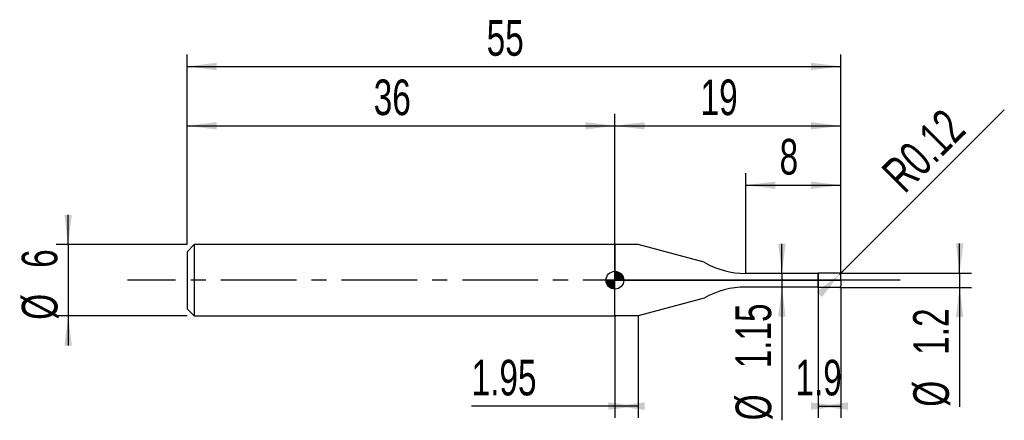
# Model space of a CAD drawing. Extents: x -14.1 to 68.8, y -11.8 to 21.9.
import ezdxf
from ezdxf.enums import TextEntityAlignment as Align

# ---------------------------------------------------------------- set-up
doc = ezdxf.new("R2010")
doc.units = 0
doc.linetypes.add('CENTER', pattern=[10.16, 6.35, -1.27, 1.27, -1.27])
doc.layers.get('0').update_dxf_attribs({"linetype": 'CONTINUOUS'})
for name, color, linetype in [('1', 4, 'CONTINUOUS'), ('2', 7, 'CONTINUOUS'), ('4', 2, 'CENTER'), ('CUT', 1, 'CONTINUOUS'), ('NOCUT', 7, 'CONTINUOUS'), ('SK1', 4, 'CONTINUOUS'), ('SK2', 7, 'CONTINUOUS'), ('SK4', 2, 'CENTER')]:
    doc.layers.add(name, color=color, linetype=linetype)
doc.dimstyles.new('SLDDIMSTYLE0', dxfattribs={"dimtxt": 3, "dimasz": 2.5, "dimexe": 0, "dimexo": 0.0625, "dimgap": 0.75, "dimtad": 1, "dimrnd": 1e-09, "dimzin": 12, "dimsah": 1, "dimcen": 0.09, "dimazin": 3, "dimtfac": 1, "dimtofl": 0, "dimtmove": 0, "dimatfit": 3})
doc.dimstyles.new('SLDDIMSTYLE1', dxfattribs={"dimtxt": 3, "dimasz": 2.5, "dimexe": 0, "dimexo": 0.0625, "dimgap": 0.75, "dimtad": 1, "dimrnd": 1e-09, "dimzin": 12, "dimsah": 1, "dimcen": 0.09, "dimazin": 3, "dimtfac": 1, "dimtmove": 0, "dimatfit": 3})
doc.dimstyles.new('SLDDIMSTYLE2', dxfattribs={"dimtxt": 3, "dimasz": 2.5, "dimexe": 0, "dimexo": 0.0625, "dimgap": 0.75, "dimtad": 1, "dimrnd": 1e-09, "dimsah": 1, "dimcen": 0, "dimazin": 3, "dimtfac": 1, "dimtofl": 0, "dimtmove": 0, "dimatfit": 3})

# ---------------------------------------------------------------- blocks, each defined once
blk = doc.blocks.new('_D')
at = {"layer": '2'}
for p, q in [((53.1, -0.6), (53.1, -11.6)), ((55, -0.6), (55, -11.6)), ((53.1, -10.6), (55, -10.6))]:
    blk.add_line(p, q, dxfattribs=at)
for points in [[(55, -10.6), (52.5, -10.29), (52.5, -10.91)], [(53.1, -10.6), (55.6, -10.91), (55.6, -10.29)]]:
    blk.add_solid(points, dxfattribs=at)
at = {"layer": '2', "width": 0.7}
blk.add_text('1.9', height=3, dxfattribs=at).set_placement((51.185, -10.6), align=Align.BOTTOM_LEFT)
blk = doc.blocks.new('_D_1')
at = {"layer": '2'}
for p, q in [((65, 0.6), (65, 3.1)), ((55, 0.6), (66, 0.6)), ((65, 0.6), (65, -0.6)), ((55, -0.6), (66, -0.6)), ((65, -0.6), (65, -10.652))]:
    blk.add_line(p, q, dxfattribs=at)
for points in [[(65, 0.6), (65.31, 3.1), (64.69, 3.1)], [(65, -0.6), (64.69, -3.1), (65.31, -3.1)]]:
    blk.add_solid(points, dxfattribs=at)
at = {"layer": '2', "width": 0.7}
for s, p in [('1.2', (64.992, -6.278)), ('%%c', (65, -10.652))]:
    blk.add_text(s, height=3, rotation=90, dxfattribs=at).set_placement(p, align=Align.BOTTOM_LEFT)
blk = doc.blocks.new('_D_2')
at = {"layer": '2'}
for p, q in [((36, -3), (36, -11.6)), ((37.95, -3), (37.95, -11.6)), ((36, -10.6), (23.94, -10.6)), ((37.95, -10.6), (36, -10.6))]:
    blk.add_line(p, q, dxfattribs=at)
for points in [[(37.95, -10.6), (35.45, -10.29), (35.45, -10.91)], [(36, -10.6), (38.5, -10.91), (38.5, -10.29)]]:
    blk.add_solid(points, dxfattribs=at)
at = {"layer": '2', "width": 0.7}
blk.add_text('1.95', height=3, dxfattribs=at).set_placement((23.94, -10.6), align=Align.BOTTOM_LEFT)
blk = doc.blocks.new('_D_3')
at = {"layer": '2'}
for p, q in [((47, 0.575), (47, 9)), ((55, 0.575), (55, 9)), ((47, 8), (55, 8))]:
    blk.add_line(p, q, dxfattribs=at)
for points in [[(47, 8), (49.5, 7.69), (49.5, 8.31)], [(55, 8), (52.5, 8.31), (52.5, 7.69)]]:
    blk.add_solid(points, dxfattribs=at)
at = {"layer": '2', "width": 0.7}
blk.add_text('8', height=3, rotation=360, dxfattribs=at).set_placement((49.854, 8), align=Align.BOTTOM_LEFT)
blk = doc.blocks.new('_D_4')
at = {"layer": '2'}
for p, q in [((50.05, 0.575), (50.05, 3.075)), ((53.1, 0.575), (49.05, 0.575)), ((50.05, 0.575), (50.05, -0.575)), ((53.1, -0.575), (49.05, -0.575)), ((50.05, -0.575), (50.05, -11.797))]:
    blk.add_line(p, q, dxfattribs=at)
for points in [[(50.05, 0.575), (50.36, 3.075), (49.74, 3.075)], [(50.05, -0.575), (49.74, -3.075), (50.36, -3.075)]]:
    blk.add_solid(points, dxfattribs=at)
at = {"layer": '2', "width": 0.7}
for s, p in [('1.15', (50.042, -7.423)), ('%%c', (50.05, -11.797))]:
    blk.add_text(s, height=3, rotation=90, dxfattribs=at).set_placement(p, align=Align.BOTTOM_LEFT)
blk = doc.blocks.new('_D_5')
at = {"layer": '2'}
for q in [(68.759, 14.359), (54.88, 0.48)]:
    blk.add_line((54.965, 0.565), q, dxfattribs=at)
blk.add_solid([(54.965, 0.565), (52.978, -0.984), (53.416, -1.422)], dxfattribs=at)
at = {"layer": '2', "width": 0.7}
blk.add_text('R0.12', height=3, rotation=45, dxfattribs=at).set_placement((61.005, 6.563), align=Align.BOTTOM_LEFT)
blk = doc.blocks.new('_D_6')
at = {"layer": 'SK2'}
for p, q in [((0, 3), (0, 19)), ((55, 3), (55, 19)), ((0, 18), (55, 18))]:
    blk.add_line(p, q, dxfattribs=at)
for points in [[(0, 18), (2.5, 17.69), (2.5, 18.31)], [(55, 18), (52.5, 18.31), (52.5, 17.69)]]:
    blk.add_solid(points, dxfattribs=at)
at = {"layer": 'SK2', "width": 0.7}
blk.add_text('55', height=3, dxfattribs=at).set_placement((25.208, 18), align=Align.BOTTOM_LEFT)
blk = doc.blocks.new('_D_7')
at = {"layer": 'SK2'}
for p, q in [((0, 3), (0, 14)), ((36, 3), (36, 14)), ((0, 13), (36, 13))]:
    blk.add_line(p, q, dxfattribs=at)
for points in [[(0, 13), (2.5, 12.69), (2.5, 13.31)], [(36, 13), (33.5, 13.31), (33.5, 12.69)]]:
    blk.add_solid(points, dxfattribs=at)
at = {"layer": 'SK2', "width": 0.7}
blk.add_text('36', height=3, rotation=360, dxfattribs=at).set_placement((15.708, 13), align=Align.BOTTOM_LEFT)
blk = doc.blocks.new('_D_8')
at = {"layer": 'SK2'}
for p, q in [((36, 0), (36, 14)), ((55, 0), (55, 14)), ((36, 13), (55, 13))]:
    blk.add_line(p, q, dxfattribs=at)
for points in [[(36, 13), (38.5, 12.69), (38.5, 13.31)], [(55, 13), (52.5, 13.31), (52.5, 12.69)]]:
    blk.add_solid(points, dxfattribs=at)
at = {"layer": 'SK2', "width": 0.7}
blk.add_text('19', height=3, dxfattribs=at).set_placement((43.208, 13), align=Align.BOTTOM_LEFT)
blk = doc.blocks.new('_D_9')
at = {"layer": 'SK2'}
for p, q in [((-10, 3), (-10, 5.5)), ((0, 3), (-11, 3)), ((-10, 3), (-10, -3)), ((0, -3), (-11, -3)), ((-10, -3), (-10, -5.5))]:
    blk.add_line(p, q, dxfattribs=at)
for points in [[(-10, 3), (-9.69, 5.5), (-10.31, 5.5)], [(-10, -3), (-10.31, -5.5), (-9.69, -5.5)]]:
    blk.add_solid(points, dxfattribs=at)
at = {"layer": 'SK2', "width": 0.7}
for s, p in [('6', (-10.008, 1.041)), ('%%c', (-10, -3.333))]:
    blk.add_text(s, height=3, rotation=90, dxfattribs=at).set_placement(p, align=Align.BOTTOM_LEFT)
blk = doc.blocks.new('*U12')
at = {"color": 0, "linetype": 'CONTINUOUS'}
for points in [[(0, 0), (0, 0.75), (0.146, 0)], [(0.146, 0), (0, 0.75), (0.146, 0.736)], [(0.146, 0), (0.146, 0.736), (0.287, 0)], [(0.287, 0), (0.146, 0.736), (0.287, 0.693)], [(0.287, 0), (0.287, 0.693), (0.417, 0)], [(0.417, 0), (0.287, 0.693), (0.417, 0.624)], [(0.417, 0), (0.417, 0.624), (0.53, 0)], [(0.53, 0), (0.417, 0.624), (0.53, 0.53)], [(0.53, 0), (0.53, 0.53), (0.624, 0)], [(0.624, 0), (0.53, 0.53), (0.624, 0.417)], [(0.624, 0), (0.624, 0.417), (0.693, 0)], [(0.693, 0), (0.624, 0.417), (0.693, 0.287)], [(0.693, 0), (0.693, 0.287), (0.736, 0)], [(0.736, 0), (0.693, 0.287), (0.736, 0.146)], [(0.736, 0), (0.736, 0.146), (0.75, 0)]]:
    blk.add_solid(points, dxfattribs=at)
blk = doc.blocks.new('*U13')
at = {"color": 0, "linetype": 'CONTINUOUS'}
for points in [[(-0.739, -0.13), (-0.75, 0), (-0.739, 0)], [(-0.739, -0.13), (-0.739, 0), (-0.705, -0.257)], [(-0.705, -0.257), (-0.739, 0), (-0.705, 0)], [(-0.705, -0.257), (-0.705, 0), (-0.65, -0.375)], [(-0.65, -0.375), (-0.705, 0), (-0.65, 0)], [(-0.65, -0.375), (-0.65, 0), (-0.575, -0.482)], [(-0.575, -0.482), (-0.65, 0), (-0.575, 0)], [(-0.575, -0.482), (-0.575, 0), (-0.482, -0.575)], [(-0.482, -0.575), (-0.575, 0), (-0.482, 0)], [(-0.482, -0.575), (-0.482, 0), (-0.375, -0.65)], [(-0.375, -0.65), (-0.482, 0), (-0.375, 0)], [(-0.375, -0.65), (-0.375, 0), (-0.257, -0.705)], [(-0.257, -0.705), (-0.375, 0), (-0.257, 0)], [(-0.257, -0.705), (-0.257, 0), (-0.13, -0.739)], [(-0.13, -0.739), (-0.257, 0), (-0.13, 0)], [(-0.13, -0.739), (-0.13, 0), (0, -0.75)], [(0, -0.75), (-0.13, 0), (0, 0)]]:
    blk.add_solid(points, dxfattribs=at)
blk = doc.blocks.new('SW_DOWELSYMBOL_0')
at = {"layer": 'SK1', "color": 0}
blk.add_circle((0, 0), 0.75, dxfattribs=at)
at = {"color": 0, "linetype": 'CONTINUOUS'}
for name in ['*U13', '*U12']:
    blk.add_blockref(name, (0, 0), dxfattribs=at)

msp = doc.modelspace()

# ---------------------------------------------------------------- linework, layer by layer
at = {"layer": '1'}
for p, q in [((37.95, 3), (36, 3)), ((36, 3), (36, 0)), ((43.5, 1.513), (37.95, 3)), ((36, -3), (36, 0)), ((52.958, 0.575), (47, 0.575)), ((53.1, 0.6), (52.958, 0.575)), ((54.88, 0.6), (53.1, 0.6)), ((53.1, 0.6), (53.1, 0)), ((53.1, 0), (53.1, 0.6)), ((53.1, -0.6), (53.1, 0)), ((53.1, 0), (53.1, -0.6)), ((55, 0), (55, 0.48)), ((55, 0), (55, -0.48)), ((52.958, -0.575), (47, -0.575)), ((53.1, -0.6), (52.958, -0.575)), ((54.88, -0.6), (53.1, -0.6)), ((43.5, -1.513), (37.95, -3)), ((37.95, -3), (36, -3))]:
    msp.add_line(p, q, dxfattribs=at)
for centre, radius, start, end in [((47, 7.575), 7, 240, 270), ((54.88, 0.48), 0.12, 0, 90), ((47, -7.575), 7, 90, 120), ((54.88, -0.48), 0.12, 270, 0)]:
    msp.add_arc(centre, radius, start, end, dxfattribs=at)
at = {"layer": '4'}
msp.add_line((55, 0), (36, 0), dxfattribs=at)
at = {"layer": 'CUT'}
for p, q in [((54.88, 0.6), (53.1, 0.6)), ((53.1, 0.6), (53.1, 0)), ((53.1, 0), (55, 0)), ((55, 0), (55, 0.48))]:
    msp.add_line(p, q, dxfattribs=at)
msp.add_arc((54.88, 0.48), 0.12, 0, 90, dxfattribs=at)
at = {"layer": 'NOCUT'}
for p, q in [((37.95, 3), (36, 3)), ((36, 3), (36, 0)), ((43.5, 1.513), (37.95, 3)), ((36, 0), (53.1, 0)), ((52.958, 0.575), (47, 0.575)), ((53.1, 0.6), (52.958, 0.575)), ((53.1, 0), (53.1, 0.6))]:
    msp.add_line(p, q, dxfattribs=at)
msp.add_arc((47, 7.575), 7, 240, 270, dxfattribs=at)
at = {"layer": 'SK1'}
for p, q in [((0.6, 3), (0, 2.4)), ((36, 3), (0.6, 3)), ((0.6, 3), (0.6, -3)), ((0, 2.4), (0, 0)), ((0, 0), (0, -2.4)), ((0, -2.4), (0.6, -3)), ((0.6, -3), (36, -3))]:
    msp.add_line(p, q, dxfattribs=at)
msp.add_circle((36, 0), 0.75, dxfattribs=at)
at = {"layer": 'SK4'}
msp.add_line((60, 0), (-5, 0), dxfattribs=at)

# ---------------------------------------------------------------- block references
at = {"layer": 'SK1'}
msp.add_blockref('SW_DOWELSYMBOL_0', (36, 0), dxfattribs=at)

# ---------------------------------------------------------------- texts
at = {"layer": 'SK2', "width": 0.7}
msp.add_text('AP1', height=0.05, dxfattribs=at).set_placement((36, -0.018), align=Align.BOTTOM_LEFT)

# ---------------------------------------------------------------- dimensions: what is measured, and where the dimension line sits
at = {"layer": '2'}
dim = msp.add_radius_dim(center=(54.88, 0.48), mpoint=(54.965, 0.565), dimstyle='SLDDIMSTYLE2', dxfattribs=at)
dim.commit()
dim.dimension.update_dxf_attribs({"geometry": '_D_5', "text_midpoint": (65, 10.6), "dimtype": 164})
for base, p1, p2, picture, middle in [((55, 8), (47, 0.575), (55, 0.575), '_D_3', (51, 8)), ((55, -10.6), (53.1, -0.6), (55, -0.6), '_D', (54.05, -10.6)), ((36, -10.6), (37.95, -3), (36, -3), '_D_2', (27.95, -10.6))]:
    dim = msp.add_linear_dim(base=base, p1=p1, p2=p2, dimstyle='SLDDIMSTYLE0', dxfattribs=at)
    dim.commit()
    dim.dimension.update_dxf_attribs({"geometry": picture, "text_midpoint": middle, "dimtype": 160})
for base, p1, p2, picture, middle in [((50.05, -0.575), (53.1, 0.575), (53.1, -0.575), '_D_4', (50.05, -5.6)), ((65, -0.6), (55, 0.6), (55, -0.6), '_D_1', (65, -5.6))]:
    dim = msp.add_linear_dim(base=base, p1=p1, p2=p2, angle=90, text='%%c<>', dimstyle='SLDDIMSTYLE1', dxfattribs=at)
    dim.commit()
    dim.dimension.update_dxf_attribs({"geometry": picture, "text_midpoint": middle, "dimtype": 160})
at = {"layer": 'SK2'}
for base, p1, p2, picture, middle in [((55, 18), (0, 3), (55, 3), '_D_6', (27.5, 18)), ((36, 13), (0, 3), (36, 3), '_D_7', (18, 13)), ((55, 13), (36, 0), (55, 0), '_D_8', (45.5, 13))]:
    dim = msp.add_linear_dim(base=base, p1=p1, p2=p2, dimstyle='SLDDIMSTYLE0', dxfattribs=at)
    dim.commit()
    dim.dimension.update_dxf_attribs({"geometry": picture, "text_midpoint": middle, "dimtype": 160})
dim = msp.add_linear_dim(base=(-10, -3), p1=(0, 3), p2=(0, -3), angle=90, text='%%c<>', dimstyle='SLDDIMSTYLE1', dxfattribs=at)
dim.commit()
dim.dimension.update_dxf_attribs({"geometry": '_D_9', "text_midpoint": (-10, 0), "dimtype": 160})

doc.saveas('drawing.dxf')
